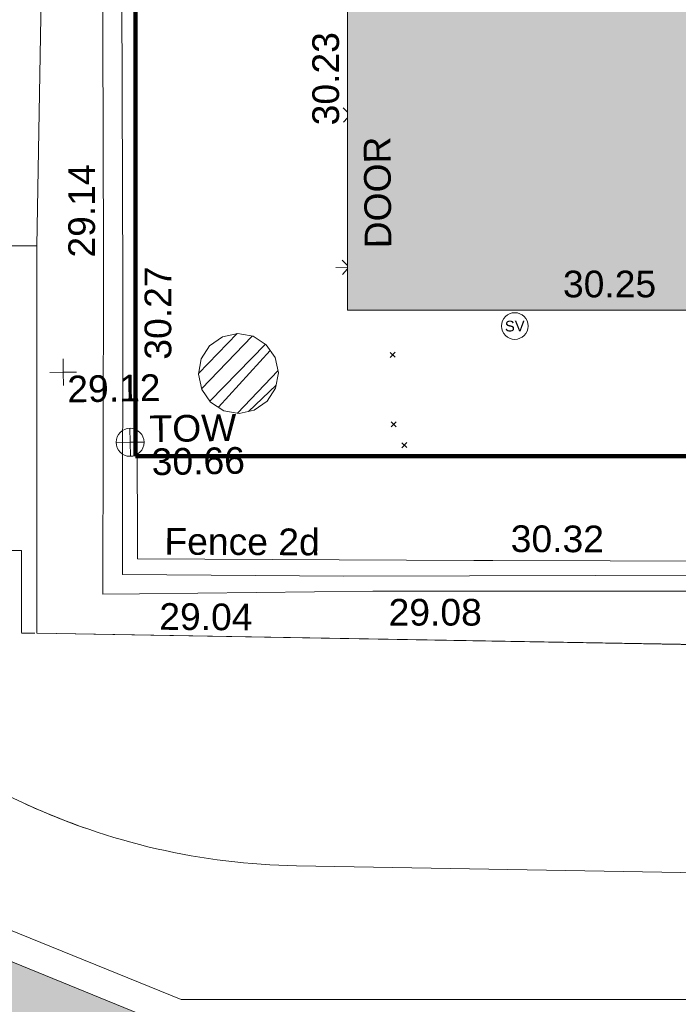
# Model space of a CAD drawing. Header units: millimetres. Extents: x -287732 to 520720, y -103372 to 287754.
# Tile 250 of 256: x 56640 to 65903, y 36697 to 50540. Entities that reach past the tile are written whole.
import ezdxf

# ---------------------------------------------------------------- set-up
doc = ezdxf.new("R2010")
doc.units = ezdxf.units.MM
doc.linetypes.add('IMPORT-HIDDEN2 _3_', pattern=[4762.5, 3175, -1587.5])
doc.linetypes.add('IMPORT-UG_ELEC_STREET LIGHTING_QLB2 _2_', pattern=[2700, 1500, -300.0000000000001, 0, -250, 150, -300.0000000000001, 0, -200])
for name, color, linetype, lineweight, true_color in [('00_TOPO_LEVEL_FLOOR', 7, 'Continuous', 9, 0x666666), ('00_TOPO_SERV_STOP_VALVE', 7, 'Continuous', 9, 0x666666), ('00_TOPO_TOP_OF_WALL', 7, 'Continuous', 9, 0x666666), ('00_UAV_BUILDING_OUTLINE', 5, 'Continuous', 9, 0x0000ff), ('00_UAV_FENCE_2D', 7, 'Continuous', 9, 0x264c2f), ('00_UAV_INT_DOOR', 7, 'Continuous', 9, 0x7f4f3f), ('00_UAV_LEVEL_SPOT', 7, 'Continuous', 9, 0x666666), ('00_UAV_TOP_OF_WALL', 7, 'Continuous', 9, 0x666666), ('00_UAV_WALL', 7, 'Continuous', 9, 0x7c00a5), ('12333-PUM-2D-U-0001-C01 - Rev2_REVIT IMPORT_dwg', 7, 'Continuous', 9, 0x767676), ('A_RHA_Line', 7, 'Continuous', 9, 0x00a600), ('PUM-CHAMBER EXTENTS', 6, 'IMPORT-HIDDEN2 _3_', 9, 0xff00ff)]:
    doc.layers.add(name, color=color, linetype=linetype, lineweight=lineweight, true_color=true_color)
for name, color, linetype, lineweight in [('A_RHA_Detail', 7, 'Continuous', 9), ('A_RHA_Floor', 7, 'Continuous', 9), ('GEN-TEXT', 7, 'Continuous', 9)]:
    doc.layers.add(name, color=color, linetype=linetype, lineweight=lineweight)
doc.styles.add('Swis721 Lt BT', font='swissl.ttf', dxfattribs={"height": 399.9999999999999})
doc.styles.add('Swis721 Lt BT_2', font='swissl.ttf', dxfattribs={"height": 375})

# ---------------------------------------------------------------- blocks, each defined once
blk = doc.blocks.new('12333-PUM-2D-U-0001-C01 - Rev2_REVIT IMPORT_dwg_MSL_Sluice_Valve_SYM-2077246-Site Location Plan Proposed')
at = {"layer": '00_TOPO_SERV_STOP_VALVE', "color": 254, "true_color": 0xcccccc}
blk.add_circle((0, 0), 500.0000000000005, dxfattribs=at)
at = {"layer": '00_TOPO_SERV_STOP_VALVE', "insert": (0, 198.9876086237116), "char_height": 399.9999999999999, "width": 785.1100955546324, "attachment_point": 2, "line_spacing_factor": 1.005061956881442, "style": 'Swis721 Lt BT'}
blk.add_mtext('SV', dxfattribs=at)
blk = doc.blocks.new('12333-PUM-2D-U-0001-C01 - Rev2_REVIT IMPORT_dwg_TOW-2077249-Site Location Plan Proposed')
at = {"layer": '00_TOPO_TOP_OF_WALL', "color": 254, "true_color": 0xcccccc, "flags": 128}
for points in [[(0, 525.0554400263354), (0, 0), (-525.0554401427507, 0)], [(525.0554401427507, 0), (0, 0), (0, -525.0554400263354)]]:
    blk.add_lwpolyline(points, dxfattribs=at)
at = {"layer": '00_TOPO_TOP_OF_WALL', "color": 254, "true_color": 0xcccccc}
blk.add_circle((0, 0), 525.0554401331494, dxfattribs=at)
blk = doc.blocks.new('12333-PUM-2D-U-0001-C01 - Rev2_REVIT IMPORT_dwg_MSL_FLlvl_SYM-V170-Site Location Plan Proposed')
at = {"layer": '00_TOPO_LEVEL_FLOOR', "color": 254, "true_color": 0xcccccc}
blk.add_line((-5.009963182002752, 8.662937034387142e-12), (-38.92611017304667, 8.662937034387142e-12), dxfattribs=at)
blk = doc.blocks.new('12333-PUM-2D-U-0001-C01 - Rev2_REVIT IMPORT_dwg_MSL_Node_Linework-V190-Site Location Plan Proposed')
at = {"layer": '00_UAV_INT_DOOR', "color": 9, "true_color": 0xd4c4bf}
for p, q in [((-208.6201455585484, 208.62014555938), (-530.3860888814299, 530.3860888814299)), ((-215.8506737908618, -215.8506737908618), (-530.3860888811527, -530.3860888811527))]:
    blk.add_line(p, q, dxfattribs=at)
blk = doc.blocks.new('12333-PUM-2D-U-0001-C01 - Rev2_REVIT IMPORT_dwg_MSL_Node_Linework-V191-Site Location Plan Proposed')
at = {"layer": '00_UAV_INT_DOOR', "color": 9, "true_color": 0xd4c4bf}
for p, q in [((-128.0773453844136, 128.0773453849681), (-530.3860888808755, 530.3860888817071)), ((-132.5163551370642, -132.5163551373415), (-530.3860888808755, -530.3860888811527))]:
    blk.add_line(p, q, dxfattribs=at)
blk = doc.blocks.new('12333-PUM-2D-U-0001-C01 - Rev2_REVIT IMPORT_dwg_UAV-2077255-Site Location Plan Proposed')
at = {"layer": '00_UAV_LEVEL_SPOT', "color": 254, "true_color": 0xcccccc, "flags": 128}
for points in [[(500.0000000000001, 0), (0, 0), (0, 500.0000000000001)], [(0, -500.0000000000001), (0, 0), (-500.0000000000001, 0)]]:
    blk.add_lwpolyline(points, dxfattribs=at)
blk = doc.blocks.new('12333-PUM-2D-U-0001-C01 - Rev2_REVIT IMPORT_dwg_MGS62954_T2_Galway_ITM_3d_Rev1-2077680-Site Location Plan Proposed')
at = {"layer": '00_UAV_FENCE_2D', "color": 254, "true_color": 0xcccccc, "flags": 128}
blk.add_lwpolyline([(533990964.1186976, 725596634.5562297), (533987912.7885001, 725596664.6665002), (533983992.7885001, 725596759.6665001), (533978558.7885, 725596850.6665001), (533974087.7885002, 725596902.6665001), (533969196.7885, 725596983.6665001), (533963895.7885001, 725597063.6665001), (533960784.0595002, 725597139.8885002), (533960859.0595002, 725601247.8885001), (533960914.0595002, 725605285.8885002), (533960967.7425002, 725607837.8120002), (533961063.7425001, 725613958.8120003), (533961090.6646549, 725616194.2439687)], dxfattribs=at)
at = {"layer": '00_UAV_WALL', "color": 254, "true_color": 0xcccccc, "flags": 128}
for points in [[(533979768.7885001, 725596601.6665001), (533976012.6309975, 725596642.7138414), (533974003.7885002, 725596664.6665002), (533971014.287743, 725596725.5752472), (533969193.7885, 725596762.6665001), (533966015.4047054, 725596816.581451), (533964300.7885002, 725596845.6665001), (533961016.0061924, 725596867.9222397), (533960499.0436472, 725596871.4248718), (533960590.133504, 725601352.1082282), (533960596.1900002, 725601650.0255003), (533960664.1329563, 725606346.3936038)], [(533961150.0219418, 725606653.3536563), (533961114.1900003, 725604898.0255003), (533961061.6929858, 725601654.8766059), (533961051.1900001, 725601006.0255003), (533960995.7885, 725597359.6665001)], [(533960995.7885, 725597359.6665001), (533965727.7885001, 725597253.6665001), (533965994.5250276, 725597248.1456981), (533970945.7885001, 725597145.6665002), (533970993.454304, 725597145.124227), (533975993.13077, 725597088.2450863), (533976219.7885001, 725597085.6665), (533980702.7885002, 725597012.6665), (533980992.3402065, 725597008.2738069), (533984657.7885001, 725596952.6665001), (533985991.5877492, 725596930.5031239), (533988328.7885, 725596891.6665001), (533990971.8125255, 725596855.3944412)]]:
    blk.add_lwpolyline(points, dxfattribs=at)
for name, p, xscale, yscale, zscale in [('12333-PUM-2D-U-0001-C01 - Rev2_REVIT IMPORT_dwg_MSL_Node_Linework-V190-Site Location Plan Proposed', (533964100.3925, 725603546.352), 0.19, 0.19, 0.19), ('12333-PUM-2D-U-0001-C01 - Rev2_REVIT IMPORT_dwg_MSL_Node_Linework-V191-Site Location Plan Proposed', (533964048.3925, 725601407.3519999), 0.19, 0.19, 0.19), ('12333-PUM-2D-U-0001-C01 - Rev2_REVIT IMPORT_dwg_MSL_FLlvl_SYM-V170-Site Location Plan Proposed', (533964048.3925, 725601407.3519999), 4.94, 4.94, 4.94), ('12333-PUM-2D-U-0001-C01 - Rev2_REVIT IMPORT_dwg_MSL_Sluice_Valve_SYM-2077246-Site Location Plan Proposed', (533966360.0595001, 725600538.8885001), 0.375, 0.375, 0.375), ('12333-PUM-2D-U-0001-C01 - Rev2_REVIT IMPORT_dwg_UAV-2077255-Site Location Plan Proposed', (533960000.0000001, 725600000.0000001), 0.375, 0.375, 0.375), ('12333-PUM-2D-U-0001-C01 - Rev2_REVIT IMPORT_dwg_TOW-2077249-Site Location Plan Proposed', (533960921.7885, 725598998.6665), 0.375, 0.375, 0.375)]:
    blk.add_blockref(name, p, dxfattribs=dict(xscale=xscale, yscale=yscale, zscale=zscale))
at = {"layer": '00_UAV_BUILDING_OUTLINE', "color": 251, "true_color": 0x666666, "char_height": 375, "width": 1495.902363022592, "attachment_point": 1, "line_spacing_factor": 1.005061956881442, "style": 'Swis721 Lt BT_2'}
for s, insert, rotation in [('30.23', (533963562.4439778, 725603409.3311279), 89.02410561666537), ('30.25', (533967050.779722, 725601304.8619534), 359.02410562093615)]:
    blk.add_mtext(s, dxfattribs=dict(at, insert=insert, rotation=rotation))
at = {"layer": '00_UAV_FENCE_2D', "color": 251, "true_color": 0x666666, "insert": (533961384.4804949, 725597786.3552529), "char_height": 375, "width": 2545.408465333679, "attachment_point": 1, "rotation": 358.73210124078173, "line_spacing_factor": 1.005061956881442, "style": 'Swis721 Lt BT_2'}
blk.add_mtext('Fence 2d', dxfattribs=at)
at = {"layer": '00_UAV_INT_DOOR', "color": 251, "true_color": 0x666666, "insert": (533964269.8007865, 725601665.5640663), "char_height": 375, "width": 1790.333939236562, "attachment_point": 1, "rotation": 89.60736029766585, "line_spacing_factor": 1.005061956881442, "style": 'Swis721 Lt BT_2'}
blk.add_mtext('DOOR', dxfattribs=at)
at = {"layer": '00_UAV_LEVEL_SPOT', "insert": (533960051.8765643, 725599949.1441547), "char_height": 375, "width": 1495.902363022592, "attachment_point": 1, "line_spacing_factor": 1.005061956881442, "style": 'Swis721 Lt BT_2'}
blk.add_mtext('29.12', dxfattribs=at)
at = {"layer": '00_UAV_TOP_OF_WALL', "char_height": 375, "attachment_point": 1, "line_spacing_factor": 1.005061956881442, "style": 'Swis721 Lt BT_2'}
for s, insert, width in [('TOW', (533961198.0038244, 725599369.5764141), 1343.937678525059), ('30.66', (533961220.4657317, 725598905.7284914), 1495.902363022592)]:
    blk.add_mtext(s, dxfattribs=dict(at, insert=insert, width=width))
at = {"layer": '00_UAV_WALL', "color": 251, "true_color": 0x666666, "char_height": 375, "width": 1495.902363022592, "attachment_point": 1, "line_spacing_factor": 1.005061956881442, "style": 'Swis721 Lt BT_2'}
for s, insert, rotation in [('29.14', (533960099.0222912, 725601610.104626), 89.07101114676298), ('30.27', (533961146.8637957, 725600156.1402735), 89.09260659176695), ('30.32', (533966254.7193581, 725597738.0959759), 358.81428501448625), ('29.04', (533961294.4206509, 725596731.2149336), 358.57832261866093), ('29.08', (533964518.6099231, 725596733.0612991), 359.0281844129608)]:
    blk.add_mtext(s, dxfattribs=dict(at, insert=insert, rotation=rotation))
blk = doc.blocks.new('12333-PUM-2D-U-0001-C01 - Rev2_REVIT IMPORT_dwg-1620468-Site Location Plan Proposed')
at = {"layer": 'PUM-CHAMBER EXTENTS', "true_color": 0xffaaff}
h = blk.add_hatch(dxfattribs=at)
h.set_pattern_fill('FP_3', color=211, style=0, pattern_type=2)
h.set_pattern_definition([(45, (-533641079.65, -725615854.3560001), (-265.1650429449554, 265.1650429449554), []), (45, (-533640902.873, -725615854.3560001), (-265.1650429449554, 265.1650429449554), [])])
h.paths.add_polyline_path([(321381.8501528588, -16477.10212133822), (321597.0123599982, -16434.30369731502), (321779.4180716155, -16312.42409744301), (321901.2976714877, -16130.01838582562), (321944.0960955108, -15914.85617868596), (321901.2976714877, -15699.6939715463), (321779.4180716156, -15517.28825992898), (321597.0123599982, -15395.4086600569), (321381.8501528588, -15352.6102360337), (321166.6879457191, -15395.40866005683), (320982.7295378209, -15519.61203413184), (320862.4026342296, -15699.6939715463), (320819.6042102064, -15914.85617868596), (320862.4026342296, -16130.01838582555), (320984.2822341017, -16312.42409744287), (321166.6879457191, -16434.30369731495), (321327.9370823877, -16466.37814480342)])
at = {"layer": 'GEN-TEXT', "color": 253, "true_color": 0xaaaaaa}
for p, q in [((323519.9948138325, -15725.71151773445), (323590.7054919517, -15655.00083961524)), ((323590.7054919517, -15725.71151773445), (323519.9948138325, -15655.00083961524)), ((323516.9948138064, -16703.71151773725), (323587.7054919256, -16633.00083961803)), ((323587.7054919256, -16703.71151773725), (323516.9948138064, -16633.00083961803)), ((323660.9948137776, -16998.71151777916), (323731.7054918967, -16928.00083965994)), ((323731.7054918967, -16998.71151777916), (323660.9948137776, -16928.00083965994))]:
    blk.add_line(p, q, dxfattribs=at)
at = {"layer": 'PUM-CHAMBER EXTENTS', "color": 211, "linetype": 'Continuous', "true_color": 0xffaaff, "flags": 128}
blk.add_lwpolyline([(321944.0960955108, -15914.85617868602), (321901.2976714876, -15699.69397154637), (321779.4180716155, -15517.28825992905), (321597.0123599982, -15395.408660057), (321435.7632233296, -15363.33421256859), (321381.8501528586, -15352.6102360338), (321166.6879457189, -15395.408660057), (320984.2822341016, -15517.28825992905), (320862.4026342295, -15699.69397154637), (320819.6042102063, -15914.85617868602), (320862.4026342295, -16130.01838582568), (320984.2822341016, -16312.424097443), (321166.6879457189, -16434.30369731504), (321327.9370823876, -16466.37814480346), (321381.8501528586, -16477.10212133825), (321597.0123599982, -16434.30369731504), (321779.4180716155, -16312.424097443), (321901.2976714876, -16130.01838582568)], close=True, dxfattribs=at)
blk.add_blockref('12333-PUM-2D-U-0001-C01 - Rev2_REVIT IMPORT_dwg_MGS62954_T2_Galway_ITM_3d_Rev1-2077680-Site Location Plan Proposed', (-533641079.6498471, -725615854.3561786))

msp = doc.modelspace()

# ---------------------------------------------------------------- hatches: boundary and pattern name
at = {"layer": 'A_RHA_Detail', "true_color": 0xc0c0c0}
h = msp.add_hatch(color=9, dxfattribs=at)
h.paths.add_polyline_path([(-80880.60083809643, -68502.79057078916), (-80400.865924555, -68483.41509113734), (-80400.865924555, -62984.64684185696), (-24474.85765177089, -63009.32043784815), (-24456.14471271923, -50840.30023858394), (-36622.55041039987, -50831.65104353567), (-36622.55041039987, -44228.57792613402), (-50959.0526582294, -44218.38599194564), (-50959.0526582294, -42573.78171514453), (-54563.9325804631, -42571.21897729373), (-54565.69773352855, -45054.17447474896), (-92408.82109321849, -45027.27149621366), (-92411.78875845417, -49201.74309222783), (-100061.9988811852, -49201.74309222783), (-100052.2214449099, -64852.82557838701), (-86120.90825229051, -64852.82557838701), (-86092.1662649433, -62957.90041523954), (-84861.10047608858, -62957.90041523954), (-84854.79052929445, -68240.109737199), (-80870.60226892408, -68240.10973722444)])
h.paths.add_polyline_path([(-137238.9269902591, -68461.9384092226), (-132719.7426408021, -68433.0633692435), (-132847.0731201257, -62850.04282283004), (-130454.6837966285, -62916.63108078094), (-130498.2830220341, -61355.85393642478), (-117581.136331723, -61423.42893438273), (-117492.3908565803, -49183.91309190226), (-125136.5200282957, -49178.47881952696), (-125133.572703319, -45032.61887136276), (-163007.1824077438, -45005.6942194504), (-163007.1824076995, -44090.2963411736), (-163123.8521269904, -44090.21339942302), (-163122.6389897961, -42383.75184302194), (-166563.8543419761, -42383.75184298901), (-166565.034908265, -44044.39824208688), (-193158.4656786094, -44025.49275805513), (-193195.152889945, -62863.65652504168), (-137269.7106414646, -62916.63108078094), (-137254.3708868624, -65679.90523788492)])
h.paths.add_polyline_path([(120310.9497607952, -32334.28230164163), (120312.4652266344, -31610.73011961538), (133451.2244789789, -31638.24899384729), (133469.2230092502, -19717.98315780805), (121295.7536929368, -19692.48606430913), (121319.8434528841, -8190.941560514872), (112277.0825930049, -8172.001674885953), (112263.1770823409, -14811.1234547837), (78285.85310969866, -14739.95861438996), (78292.82277619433, -8167.077575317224), (75241.99098605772, -8160.673431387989), (69355.76844233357, -8152.931592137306), (69353.6659720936, -9156.74635762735), (68372.60878945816, -9154.691552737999), (68372.60878945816, -13705.52853215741), (69333.7233474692, -13707.54156770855), (69325.07112547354, -16249.53369228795), (66623.4489111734, -16249.53369228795), (66619.79243935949, -17995.29925530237), (65989.07757494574, -17995.2992552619), (65985.44262772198, -19730.78799483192), (57152.23993377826, -19712.28702421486), (57127.42535098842, -31559.89463417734), (70277.87165424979, -31587.43801817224), (70277.87165431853, -32271.7414715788), (78263.96947909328, -32285.12944888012), (78266.62661740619, -31019.79372153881), (112335.8856506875, -31091.15111860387), (112335.8856506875, -32317.57330553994), (119781.4233959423, -32333.17321913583)])
h.paths.add_polyline_path([(7503.717409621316, -1791.439263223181), (15482.43097392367, -674.0213231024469), (15484.0826588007, 148.1327206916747), (56188.28042539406, 205.5276654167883), (56155.84326007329, 14338.3166313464), (18016.62665935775, 14236.48149539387), (17967.9025208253, 34313.18372071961), (21727.10644863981, 34324.0692624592), (21708.90974962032, 40608.10218321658), (18009.66447159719, 40608.10218321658), (17995.54603706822, 45483.75063442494), (9770.084204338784, 45420.6329473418), (3966.213879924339, 45446.76585222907), (3984.771235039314, 14176.56786832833), (1023.062455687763, 14176.56786837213), (-276.5134647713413, 14190.52623461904), (-231.6790044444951, 5968.135265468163), (-226.4491536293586, 193.7444677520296), (553.0869992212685, 183.4716499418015), (7477.609307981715, 143.2867586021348), (7488.638446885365, -674.0213231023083)])
h.paths.add_polyline_path([(77755.59663317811, 53.47451145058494), (77729.51881611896, 1699.844979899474), (94464.47132486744, 1659.976083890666), (94606.37913471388, 17991.390236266), (88810.4190114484, 18015.03260816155), (88799.89418497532, 14436.74271609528), (69413.88950349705, 14457.8773889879), (69377.35724448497, 99.62816357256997), (75241.99098605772, 67.32134432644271)])
h.paths.add_polyline_path([(61252.12079701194, 46453.95617366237), (105774.7348988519, 46472.68783506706), (105768.2642198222, 61852.61234306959), (92285.13876309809, 61852.61234306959), (92308.59670399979, 65784.30757140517), (96107.4668000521, 65767.60445243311), (96059.68081117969, 75209.20847378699), (101084.8427276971, 75071.88872764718), (104988.0046543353, 74765.36560406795), (108403.6894220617, 74363.8408943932), (112009.2703903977, 73787.25420861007), (115645.3524815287, 73049.69667206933), (116890.8108051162, 72761.69136252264), (120208.9929833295, 71893.18353872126), (120865.241739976, 71703.68484519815), (124135.6329506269, 70669.67317906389), (127435.6253142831, 69480.50055823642), (127820.4368670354, 69394.93141813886), (128274.3081769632, 69331.69585753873), (128731.8791144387, 69306.66104516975), (129189.9401488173, 69320.00258290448), (129645.2782985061, 69371.62688826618), (130094.6997111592, 69461.17185603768), (130535.0520071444, 69588.00939074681), (130963.246434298, 69751.24981927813), (131376.2795165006, 69949.74812590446), (131771.2541232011, 70182.11198903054), (132162.5575600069, 70460.5404660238), (132496.0921583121, 70741.69081113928), (132820.871367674, 71064.98072578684), (133117.4593294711, 71414.31364272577), (133383.77568926, 71787.23923950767), (133616.5473239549, 72178.5372844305), (133817.1647262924, 72590.54524898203), (133982.6025969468, 73017.89547513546), (134111.7005086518, 73457.59040801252), (134203.5529320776, 73906.54590458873), (134257.5155883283, 74361.61286216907), (134272.5462649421, 74819.5993153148), (134250.5259875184, 75277.29281745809), (134189.6227572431, 75731.48297747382), (134090.9274700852, 76178.98397757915), (133955.1324028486, 76616.65691993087), (133783.1900598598, 77041.43184345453), (133576.3064937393, 77450.32925647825), (133335.932843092, 77840.48103920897), (133063.7551572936, 78209.15055532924), (132761.6825665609, 78553.75185442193), (132431.8338935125, 78871.8678050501), (132076.5227905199, 79161.26705197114), (131698.2415080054, 79419.91966861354), (131299.6434187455, 79646.01139197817), (131093.5942456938, 79746.34209763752), (132146.0467355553, 83110.22226145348), (122787.7632953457, 86282.54285518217), (121604.3555412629, 82800.3591886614), (117095.9864227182, 83870.84033785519), (116841.9598400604, 83526.35449572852), (116120.5435466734, 91221.93611972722), (110237.7341284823, 91274.27491021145), (110194.3680786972, 90435.39030214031), (104988.0046543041, 90486.49901390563), (104973.2761846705, 94309.82427956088), (103746.1314668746, 94309.8242795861), (103839.9937121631, 122852.1474271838), (96365.09202306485, 122931.9599470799), (96350.3400238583, 123952.4168585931), (104555.5505249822, 123902.1925226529), (104607.3234458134, 120248.5396156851), (125502.5015002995, 120134.1933400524), (125662.0200253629, 137657.3796882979), (114479.5865733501, 137699.2256881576), (114382.306264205, 129149.9458158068), (104644.159003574, 129187.9975073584), (104577.9931702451, 126217.3903144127), (101184.4926406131, 126159.1566967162), (101264.6166812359, 135959.2655565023), (89967.23178808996, 135988.8856164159), (89927.63362986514, 125823.6463181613), (93630.53562302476, 125840.7948842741), (93580.65688892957, 122931.9599470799), (88697.38835376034, 122904.7310126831), (88679.3898954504, 95739.09143775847), (86378.25848996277, 95739.09143775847), (86378.18187189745, 96178.1008337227), (83279.50743284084, 96200.92083327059), (83273.62493422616, 95735.74732133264), (70169.67509619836, 95733.22421950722), (70166.26842742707, 96272.07409347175), (66674.99731294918, 96257.14073655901), (66654.74538556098, 95755.71092136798), (65784.77231079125, 95755.71092136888), (65887.65094984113, 117470.630565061), (53473.3427162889, 117487.9046429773), (53434.44066309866, 98570.46349063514), (40649.41626916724, 98570.46349063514), (40610.16711559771, 94406.01479078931), (38853.82372868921, 94410.36303440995), (38848.65589191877, 89463.65332729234), (40612.46601912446, 89518.45976927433), (40665.38257362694, 86257.73741128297), (38372.19584460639, 86305.72309285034), (38369.79374539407, 76901.0507917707), (50937.9512507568, 76944.40198294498), (50922.88567286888, 74598.78180889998), (56484.9061132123, 74588.85093771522), (56484.9061132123, 75194.85181995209), (92465.4037153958, 75233.0258166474), (92645.92783662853, 71766.64845094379), (89810.55521366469, 69362.83965827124), (85313.16173974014, 69360.94750420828), (85313.16173974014, 66907.4050808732), (75210.14498263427, 66903.15451589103), (75210.14498263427, 63815.70944550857), (70819.40014309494, 63815.70999200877), (70819.21601505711, 64253.35708059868), (69456.83415683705, 64253.35708059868), (69455.7195737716, 66901.99623166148), (61303.32856759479, 66898.5668068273), (61304.56054988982, 63970.32021231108), (70500.41048208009, 63970.32021219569), (70500.4088543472, 61852.59006207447), (61245.6438848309, 61848.69637488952), (61252.03558504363, 46656.49344428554)])
h.paths.add_polyline_path([(-17153.16561239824, 48569.32684293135), (-17153.16561224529, 60770.38083685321), (-29362.88357759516, 60774.70428694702), (-29362.88357759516, 67399.20394580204), (-43507.24466814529, 67405.01911303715), (-43488.5313307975, 69093.07334175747), (-45766.41866231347, 69109.32868388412), (-45794.3462003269, 67405.01911303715), (-47272.11273194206, 67404.2124544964), (-47272.44887633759, 66454.91798908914), (-86004.56386332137, 66468.63299519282), (-86006.66970787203, 60521.58362721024), (-92662.87722510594, 60521.58362721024), (-92665.2138765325, 50184.35611932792), (-79752.0168396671, 50179.78309939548), (-79752.016597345, 48591.4932381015), (-17157.7163123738, 48569.32845417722)])
h.paths.add_polyline_path([(-201056.4185878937, 48628.75479108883), (-138377.9751621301, 48634.64535779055), (-138377.9751621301, 50133.28201003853), (-125467.710581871, 50134.49626164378), (-125468.6909603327, 60566.1903686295), (-132186.8595614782, 60565.86652591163), (-132187.4203588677, 66533.0197876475), (-170643.3098734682, 66805.61809689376), (-170643.3098732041, 67738.78475848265), (-200340.0100486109, 67488.93693764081), (-200348.7171487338, 60827.78025104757), (-201057.5650552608, 60827.71357558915), (-201056.6510294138, 51102.04313372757)])
h.paths.add_polyline_path([(-240051.5126725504, 54769.19491160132), (-239444.490259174, 54811.10754483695), (-239186.5396223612, 54841.92927608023), (-238764.8191577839, 54940.98166103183), (-238382.4735933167, 55122.46891388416), (-237990.3402229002, 55354.87497234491), (-237269.2031023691, 55936.21515020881), (-237032.4836384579, 56225.56611516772), (-236793.0039602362, 56569.31473944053), (-236554.5880578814, 57004.26389721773), (-236432.7219585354, 57267.46508908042), (-236300.081527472, 57753.26238983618), (-236250.7285154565, 58017.17885684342), (-236235.6490609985, 58516.21786804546), (-236233.2538429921, 58987.85640053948), (-236213.7029795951, 59823.48083769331), (-236363.8287855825, 59820.86038205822), (-236634.0279869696, 60698.06075827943), (-236391.9547756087, 61432.19726339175), (-236225.4740089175, 61435.10319600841), (-236201.6036569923, 62637.68779596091), (-232563.5271750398, 62639.28734435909), (-232563.5271750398, 63049.03842404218), (-232732.1945866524, 63049.15302218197), (-232860.1521277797, 63457.95890274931), (-232731.606808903, 63914.24862697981), (-232560.8209656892, 63914.24862697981), (-232515.1276847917, 70598.00033009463), (-240628.6947849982, 70598.85496273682), (-240629.7923196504, 72350.98321577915), (-246412.6011212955, 72347.36085933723), (-246412.6011212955, 70616.45923936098), (-254449.5805725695, 70618.60952619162), (-254454.637144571, 70754.06491720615), (-254469.7140363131, 73191.66276250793), (-263883.2532625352, 73267.83063688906), (-263902.4181505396, 68260.74348553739), (-263714.8217520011, 68259.82096572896), (-263552.9672900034, 67819.65434396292), (-263719.0883117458, 67392.2068408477), (-263913.6298699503, 67392.20684284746), (-263956.7001913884, 58633.76423459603), (-260181.1963171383, 58611.22607638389), (-260192.3146983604, 56354.25111579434), (-257184.684388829, 56339.46086021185), (-257213.4419957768, 57092.93866021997), (-257338.5163846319, 57093.27331223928), (-257471.0109294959, 57531.74572308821), (-257338.5163845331, 58062.22513696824), (-257203.4956297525, 58064.06881289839), (-257173.5751889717, 58598.54056692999), (-256478.2273617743, 58575.27357994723), (-256478.2273617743, 58788.51859473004), (-256013.0091299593, 58911.92701534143), (-255397.0786664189, 58780.99767617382), (-255397.0786664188, 58595.982422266), (-243809.885361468, 58585.92793201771), (-243805.3570672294, 58352.04527760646), (-243740.939469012, 57884.52572680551), (-243619.0830608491, 57421.84877545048), (-243424.3877545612, 56943.65915412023), (-243247.1437899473, 56608.24157713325), (-243003.0710579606, 56249.99021479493), (-242732.2093200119, 55932.75703082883), (-242371.7230178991, 55603.12658811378), (-242141.255125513, 55424.88676767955), (-241804.9643037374, 55216.88439822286), (-241529.4640827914, 55077.02869055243), (-241100.6275144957, 54917.18295003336), (-240836.2134980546, 54840.82833176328), (-240453.4486195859, 54788.60784130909), (-240218.9578693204, 54777.28227442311)])
h.paths.add_polyline_path([(40276.69022552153, 59895.36417752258), (40328.62676029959, 69196.9439153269), (36588.99968785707, 69217.8245910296), (36619.46637569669, 74674.25962428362), (32264.36460078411, 74687.02318924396), (32233.48293867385, 69156.26826306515), (11916.69390495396, 69269.70959686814), (11966.66200111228, 78218.75165974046), (29087.509017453, 78123.15526808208), (29143.44567205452, 88141.1370047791), (15719.348796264, 88216.09212953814), (15732.60379610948, 90589.9978889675), (4594.294101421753, 90652.19003489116), (4525.129359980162, 78265.12250449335), (10096.76365553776, 78234.01258731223), (10077.43887221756, 74773.03821910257), (4547.641142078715, 74803.91453678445), (4465.579974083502, 60107.1600234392), (19125.89094760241, 60025.30234268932), (19139.86249374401, 62527.53804644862), (31738.59196305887, 62457.19146404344), (31724.55430858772, 59943.11609815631), (38369.79364225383, 59906.01157293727)])
h.paths.add_polyline_path([(-246083.0241259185, 72334.29150213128), (-246083.0594797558, 72334.30275087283), (-246208.2905500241, 72334.29150213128)])
h.paths.add_polyline_path([(-114575.3004830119, 112178.0758695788), (-114575.3246435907, 112178.0758695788), (-114707.2752166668, 115801.5811617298)])
h.paths.add_polyline_path([(-154699.9178765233, 101760.4080976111), (-114382.050333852, 101776.0542914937), (-114382.050333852, 106926.9360164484), (-113755.641395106, 106927.1792101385), (-113757.5507412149, 111847.2721531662), (-114431.6837526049, 111847.2721531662), (-114431.8097758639, 112178.0758695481), (-114575.3004830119, 112178.0758695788), (-114578.9984943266, 121707.2390833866), (-123056.9849702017, 121707.2390833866), (-123068.8201032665, 156452.7036899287), (-119381.2340625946, 156454.1348067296), (-119381.2340625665, 160165.8597952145), (-115501.031452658, 160167.3662801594), (-115503.3750945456, 166206.5793118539), (-132411.7987151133, 166599.6604729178), (-132411.8243278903, 166665.6603411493), (-135275.0124468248, 166664.5490317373), (-135275.0124468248, 166628.1883101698), (-135911.3205076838, 166628.1944502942), (-135911.3479256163, 166352.1604668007), (-152521.1633846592, 166345.7146753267), (-152518.3680955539, 159142.6836790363), (-150699.3133726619, 159117.9265656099), (-150758.5477087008, 122560.691203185), (-151059.2005266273, 122560.691203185), (-151061.0981347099, 121302.4374932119), (-154138.3148337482, 121372.6012653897), (-154138.3148337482, 121865.1834517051), (-154704.3888425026, 121867.2611370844), (-154688.5451973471, 119352.3937021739), (-154745.5933227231, 119352.3715636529), (-154745.5763474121, 118722.1532660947), (-160794.1544526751, 118748.7442832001), (-160794.1544526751, 119410.5425977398), (-163852.1622693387, 119422.408321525), (-163855.0715294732, 118762.2003111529), (-167568.6765459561, 118778.5256058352), (-166634.6619849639, 124395.1277019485), (-166930.050559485, 124500.0918161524), (-167568.6765459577, 124707.6250903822), (-168028.2173235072, 124841.3808647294), (-168630.5006276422, 124991.3056740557), (-169238.2056069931, 125117.4693074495), (-169850.3952285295, 125219.6772876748), (-170466.1255403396, 125297.7720169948), (-171089.11025998, 125351.8553033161), (-171704.4065937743, 125381.1774255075), (-172325.0479971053, 125386.3595015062), (-172782.2248668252, 125374.5832362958), (-173401.7764235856, 125337.4554476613), (-174109.844898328, 125263.4341236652), (-174634.1213722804, 125190.4100126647), (-175245.0145766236, 125080.719099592), (-176047.1958093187, 124895.7675260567), (-176665.4852587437, 124724.7228134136), (-177045.3001228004, 124609.1129151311), (-177631.5127792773, 124405.2077276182), (-176665.4852586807, 118818.5158794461), (-177558.9402083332, 118822.4435768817), (-177662.2853368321, 125263.4341236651), (-176365.3912351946, 126542.9270807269), (-159462.2970490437, 126319.910391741), (-157057.7396790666, 128609.0850976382), (-157060.6673204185, 136153.1661957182), (-158638.8016610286, 137740.2441626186), (-159352.3735831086, 137740.2441626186), (-161634.4140634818, 140201.1078539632), (-168727.9404945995, 140256.8191146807), (-171035.0401161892, 137942.8847305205), (-174184.1459014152, 137942.8847305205), (-176460.1167434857, 140292.2858551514), (-177341.6856934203, 140292.2858551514), (-177341.7113613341, 140358.4281613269), (-183428.5803825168, 140356.0660244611), (-185921.6385985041, 137917.4639994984), (-185921.6385985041, 131757.3091155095), (-186906.8767412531, 131756.9267733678), (-187725.3914540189, 130809.9989183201), (-187724.058890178, 127376.1828148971), (-186481.0281350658, 126304.5577463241), (-186479.4846754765, 122327.2959175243), (-185176.2828158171, 121059.4673825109), (-180304.1129154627, 121059.4673824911), (-180304.1136492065, 118802.0484409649), (-193555.3706955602, 118802.0484409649), (-193555.368699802, 133117.8341649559), (-192593.6442938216, 133118.2073819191), (-192593.6442938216, 134200.8158367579), (-192224.6284783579, 134200.9592041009), (-192225.5653014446, 136615.0101267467), (-192595.0012460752, 136615.0101267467), (-192595.4357332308, 137734.4745165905), (-193589.2709668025, 137734.4746851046), (-193589.2685988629, 147474.570583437), (-193163.2062206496, 147492.8644732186), (-192765.7252967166, 147531.087133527), (-192359.9383250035, 147589.5931622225), (-192199.8207947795, 147616.5827294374), (-191882.7548926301, 147682.9245600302), (-191568.5380070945, 147761.6632019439), (-191257.654638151, 147852.677242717), (-190828.6072909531, 148002.2045655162), (-190647.7999969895, 148070.9514233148), (-190349.7690789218, 148197.8750094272), (-190056.9509284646, 148336.4013817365), (-189769.797051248, 148486.3169427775), (-189405.3590254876, 148698.0567944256), (-189132.906026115, 148873.2749095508), (-188867.542109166, 149059.0543929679), (-188609.6764469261, 149255.1087866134), (-188354.9814055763, 149465.3525772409), (-188079.6339208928, 149713.879248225), (-187884.9836199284, 149901.8220103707), (-187545.928247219, 150265.8040604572), (-187446.29984479, 150378.3960832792), (-187241.3270201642, 150629.2310214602), (-187046.3599558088, 150887.9197697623), (-186861.6992771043, 151154.0634500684), (-186546.1373636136, 151669.829875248), (-186524.4196769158, 151707.0632450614), (-163675.2898318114, 151669.829875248), (-163687.5843045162, 148134.07679455), (-157303.6541541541, 148136.492106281), (-157303.6541541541, 155759.91501608), (-157557.4317586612, 155765.0384228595), (-157555.9168973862, 166678.0466575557), (-187009.2021991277, 166699.7464767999), (-187013.0952111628, 162054.4009359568), (-188707.17754695, 162044.5925187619), (-188705.9961892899, 155021.5333641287), (-188737.9999316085, 154650.5326604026), (-188799.0133969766, 154283.1866125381), (-188857.2045401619, 154035.4341107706), (-188966.1106131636, 153679.3368924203), (-189102.6200311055, 153332.8820747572), (-189265.8911675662, 152998.2056672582), (-189454.9174011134, 152677.371060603), (-189645.2484685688, 152421.3220123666), (-189916.9563410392, 152104.2450531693), (-190212.7041973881, 151809.4634871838), (-190530.6686598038, 151538.7947471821), (-190868.8893671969, 151293.9075915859), (-191225.281078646, 151076.3118324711), (-191597.6465194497, 150887.3490191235), (-192092.8415776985, 150682.5621956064), (-192519.2468154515, 150561.8451365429), (-192903.8930791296, 150482.240889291), (-193187.215491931, 150440.8868273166), (-193594.1866364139, 150407.1257787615), (-193594.5952989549, 151459.9895227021), (-205369.2399268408, 151455.4201247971), (-205354.4523517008, 113350.0822379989), (-207187.1580384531, 113349.3710182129), (-207184.3024929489, 105991.0636522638), (-205312.8748221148, 105991.1901500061), (-205311.2362476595, 101769.6553082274), (-175488.6451201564, 101781.2285901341), (-175488.6451201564, 110889.6985621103), (-154703.4627663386, 110897.5679794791), (-154700.2792295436, 102691.5597281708)])
h.paths.add_polyline_path([(193735.9435693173, 113047.8274774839), (208865.0938716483, 114991.0266430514), (208976.1154123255, 114126.6471160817), (216447.8967332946, 115086.3281915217), (216038.7305308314, 118271.9702413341), (232648.5073383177, 120405.3421626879), (233425.993615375, 114352.0734369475), (240632.2017567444, 115277.6440988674), (239854.8412683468, 121329.9334727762), (256406.8682407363, 123455.8879629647), (257091.7572256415, 118089.1198988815), (264572.2871227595, 119040.8180953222), (261877.8350555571, 138524.7609215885), (259178.7147038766, 138221.6086035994), (259197.3483655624, 137439.0084132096), (254686.1480587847, 136897.0007612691), (255412.6810205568, 131314.8303176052), (240852.7447969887, 129522.4514056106), (239771.0426543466, 137918.8519126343), (240649.5822431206, 138010.1984551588), (240062.3063116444, 142776.6750342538), (239165.7694642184, 142685.0143484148), (237630.9646614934, 151018.3171732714), (266172.8791088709, 154560.7889781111), (271297.1876944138, 142612.4006970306), (276531.7397502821, 144861.098714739), (274941.5029779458, 148527.9037281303), (302074.5307653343, 160134.9084326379), (300215.9323773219, 164320.1841173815), (301528.1613272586, 164907.0997989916), (300405.1237791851, 167477.8916353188), (299016.6944531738, 166945.7181824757), (295626.7488506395, 174518.754428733), (294333.0289184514, 177537.1551681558), (287288.8475947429, 174518.754428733), (289427.6893504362, 169661.0163463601), (272956.7816584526, 162557.1203578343), (271943.2187787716, 164897.4305293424), (267016.3118217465, 162764.0369715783), (268502.3094164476, 159357.0430143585), (265200.4029574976, 157946.4096681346), (226856.416695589, 153146.7821792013), (227510.3041274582, 148852.0205334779), (228280.9873165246, 141179.0007483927), (227302.3544112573, 141050.281300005), (227895.3788235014, 136433.1758633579), (228748.5501749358, 136523.8855003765), (229602.3077302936, 128023.7667641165), (217691.2359889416, 126493.8999679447), (217642.3600127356, 126874.433267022), (215138.5007311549, 126552.8357430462), (215194.9980427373, 126112.965074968), (215015.6132226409, 126089.924757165), (214840.9672575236, 127449.66446064), (192258.7012018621, 124549.1816390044), (193486.3576426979, 114991.0266430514)])
h.paths.add_polyline_path([(-78076.24187439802, 117605.5188722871), (-78076.23951902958, 117610.0871211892), (-78070.318122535, 129485.7330792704), (-74723.15926543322, 129478.385255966), (-74723.15926543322, 125435.7860624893), (-48015.64546086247, 125380.0246061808), (-47996.55031653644, 135872.5822179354), (-61198.15919578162, 135901.5630078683), (-74714.72264144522, 135923.5088764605), (-74723.6287602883, 131865.2975510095), (-78070.318122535, 131872.642169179), (-78062.97909487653, 149549.7689430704), (-58292.26570492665, 149541.5607197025), (-58292.26570491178, 148946.2407608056), (-37707.70924046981, 148937.6946533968), (-37703.30827430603, 159740.0672041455), (-44148.26955755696, 159742.7429641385), (-44148.26955755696, 162961.3319174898), (-49829.95437583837, 162961.3319174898), (-49830.92144130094, 160632.0129326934), (-78494.09026625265, 160643.9130440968), (-78494.09026625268, 161615.1537738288), (-78739.225852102, 161615.2555472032), (-78691.7919454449, 168187.9195488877), (-90844.57645036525, 168126.8149079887), (-90962.52567694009, 152686.7636277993), (-89064.97866809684, 152685.9758215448), (-89079.54115380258, 117610.0871211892), (-78374.80218507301, 117605.6428258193)])
h.paths.add_polyline_path([(69254.82576126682, 129235.9722870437), (69259.97086178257, 136167.789247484), (86068.0992678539, 136131.0235193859), (86008.66431381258, 164703.3084147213), (58789.63167882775, 164723.511581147), (58789.63167882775, 170119.2062865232), (54460.1632489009, 170122.4198087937), (54457.21717773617, 166153.279245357), (47042.2151650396, 166158.7829869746), (47041.10931533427, 164668.9097040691), (39173.27935198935, 164674.7495545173), (39172.83712618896, 164078.9539098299), (17014.87910992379, 164095.4005254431), (17002.38841206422, 147267.1142245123), (12659.63471563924, 147267.1142245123), (12653.60087534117, 139137.9291796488), (17031.41608901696, 139134.6797717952), (17024.5879174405, 129935.3194463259), (39191.34773726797, 129918.8662983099), (39191.34773726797, 129258.2867272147), (69014.0340609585, 129236.1510132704)])
h.paths.add_polyline_path([(39265.62356917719, 139467.8223435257), (33050.91021530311, 139484.1586867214), (33087.56357182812, 153427.9220784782), (39277.60130889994, 153411.6505991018), (39277.60130890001, 152830.3127277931), (43058.29603858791, 152820.3745823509), (43024.83899408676, 140092.5601633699), (39267.2657899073, 140092.5601633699)])
h.paths.add_polyline_path([(1979.548949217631, 189123.2414339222), (18699.10403225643, 189180.0465563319), (18678.46874730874, 195253.6675675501), (24349.02704561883, 195272.9334348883), (24334.96888372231, 199550.7690688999), (28829.78348974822, 199566.0403168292), (28798.3577216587, 208815.6446464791), (24334.949615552, 208806.151404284), (24333.90624841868, 209113.2475694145), (16811.59093053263, 209087.6903002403), (16806.58456499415, 208843.5909093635), (6772.293057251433, 208809.4991440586), (6797.166076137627, 201488.5780549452), (-8471.058649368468, 201436.7038490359), (-8471.058649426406, 200429.0172028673), (-11856.09020770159, 200417.5164702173), (-11823.72827009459, 190892.3684138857), (-7614.729360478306, 190906.6685966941), (-7614.729360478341, 190170.8290169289), (-4608.619189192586, 190169.2993656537), (-4608.238782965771, 190916.8832264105), (1973.379031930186, 190939.2444180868), (1977.122761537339, 189837.3456693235)])
h.paths.add_polyline_path([(-20506.22133143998, 190640.0286460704), (-20122.28942212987, 206347.1214480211), (-41550.34215551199, 207015.2557957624), (-41462.26177903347, 210449.6195896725), (-31391.41053372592, 210152.0276719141), (-31078.64493155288, 223862.5743669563), (-44305.08575743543, 224230.7972280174), (-44490.79956591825, 211865.5542346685), (-47510.12209648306, 211942.9901385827), (-47722.57925071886, 203659.0205614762), (-47076.06680548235, 203635.3001465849), (-47175.4684425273, 199531.9403872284), (-46801.21126120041, 199520.4703269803), (-46873.68175963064, 195478.5899481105), (-44600.40472248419, 195425.2559779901), (-44685.88459507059, 192243.2795180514), (-38073.99929115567, 192135.6564362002), (-38104.39995468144, 191126.972250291), (-21537.79264466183, 190668.5723412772)])
h.paths.add_polyline_path([(16801.02360973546, 195961.500137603), (9656.615133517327, 196015.1086063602), (9643.838150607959, 199513.9922857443), (11631.77992468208, 199485.8321209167), (11631.7920940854, 203322.2460456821), (16806.58456511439, 203391.4855728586), (16801.0407710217, 195984.4293109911)])
h.paths.add_polyline_path([(122084.9264926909, 200536.2570557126), (122088.1805162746, 206386.1947929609), (125211.1061638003, 206386.1947929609), (125211.1162733, 206645.8932837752), (126202.7098976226, 206645.8932838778), (126203.0204769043, 207041.0477229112), (130401.4034741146, 206979.0758390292), (130444.2691124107, 209883.280297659), (126202.8383603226, 209945.8832030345), (126203.0204769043, 214624.1281189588), (127364.791950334, 214624.1281190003), (127365.2106673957, 225380.2058567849), (126159.8599207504, 225380.2527798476), (126207.4133336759, 241475.3410923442), (119482.5411291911, 241495.8747898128), (119479.2041949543, 246182.0096278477), (109943.9121324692, 246175.2196735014), (109953.2702601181, 233033.381429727), (115000.5285021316, 233033.3814296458), (114999.579292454, 208653.4991933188), (112026.3032630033, 208653.4991933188), (112024.3519988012, 200538.6761891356), (122024.6079402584, 200536.2715596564)])
h.paths.add_polyline_path([(30087.05071580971, 200986.75440713), (38030.67179071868, 201028.6865660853), (38030.67179071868, 202922.9731660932), (38109.89531492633, 202923.3913649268), (38067.25569096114, 208827.6066631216), (38013.35839378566, 208827.6672237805), (38012.38630971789, 209012.5383931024), (30044.90685988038, 208970.480297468), (30076.83023715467, 202922.9203834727)])
h.paths.add_polyline_path([(195986.2599417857, 205661.5722736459), (202896.8751332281, 206052.0074670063), (202676.8862551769, 209945.7611691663), (195766.2710618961, 209555.3259759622)])
h.paths.add_polyline_path([(-91652.40581580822, 206392.6172135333), (-79454.24421187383, 206432.5105635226), (-79629.29258199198, 238245.6998510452), (-68904.21147484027, 238215.095164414), (-68918.55832832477, 246312.9061543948), (-68918.56040493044, 246314.0782553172), (-68756.515268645, 246312.9061543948), (-68755.20581930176, 246638.9786699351), (-79620.07671794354, 246651.3624133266), (-79606.5628449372, 247343.5411849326), (-82154.50636787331, 247318.0695596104), (-82154.50636787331, 247488.1275895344), (-91640.64698348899, 247472.5371040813), (-91638.72040628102, 246846.4753752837), (-131470.3702759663, 246641.42150215), (-131470.3702759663, 250159.5419305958), (-142857.1087886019, 250176.7939677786), (-142864.0554935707, 246220.0701029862), (-165118.8027587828, 246272.3986783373), (-165040.0492656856, 253907.936045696), (-178677.4727934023, 253929.5079730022), (-178699.5521575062, 238176.7234097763), (-138599.3373496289, 238209.4781454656), (-138548.4479938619, 206627.5237025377), (-126646.6702863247, 206572.2299428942), (-126666.6805510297, 234825.8818836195), (-124962.7180531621, 234825.9534805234), (-124969.0241559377, 234688.4891474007), (-91595.61129713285, 234664.3133306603), (-91650.87307429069, 207155.5994723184)])
h.paths.add_polyline_path([(142123.7078574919, 209113.5383730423), (152768.4446292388, 209127.3137314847), (152745.2992288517, 227012.63380935), (142100.5623961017, 226998.8584508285), (142121.8067345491, 210582.5602643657)])
h.paths.add_polyline_path([(168998.8561129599, 209274.9592350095), (169026.8416078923, 226860.3446540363), (161686.6780314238, 226876.6646907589), (161647.6783165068, 209291.3037608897), (168846.6177107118, 209275.2977201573)])
h.paths.add_polyline_path([(49761.46820719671, 218476.5678095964), (49794.00484360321, 223316.1680811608), (41274.07755982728, 223363.4010619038), (41273.58999769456, 223290.8795634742), (32187.30576796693, 223351.9666549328), (32202.10532419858, 225553.2987454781), (20081.83724695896, 225634.7833114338), (20035.26675877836, 218707.7438801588), (31566.33951793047, 218630.2204881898), (31566.12891731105, 218598.8950898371), (49750.1971391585, 218476.6435849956)])
h.paths.add_polyline_path([(162361.9830851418, 234154.05208666), (162366.6425722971, 241589.9129272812), (135261.102696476, 241630.986197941), (135249.088870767, 234197.8735112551), (160249.0277027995, 234157.4671671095)])
h.paths.add_polyline_path([(176458.8604389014, 246709.5724700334), (176516.2484477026, 252173.1529804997), (168884.2833866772, 252253.3171281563), (168934.86529241, 257068.9279575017), (164355.0504715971, 257117.0331241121), (164296.1746742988, 251511.808811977), (164416.8965511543, 251510.5407811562), (164367.8024342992, 246836.573754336), (171460.1142273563, 246762.0779818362)])
at = {"layer": 'A_RHA_Detail', "true_color": 0xff80c0}
h = msp.add_hatch(color=231, dxfattribs=at)
h.paths.add_polyline_path([(56188.28042545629, 24.99999962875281), (65283.05521156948, 24.99999962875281), (65283.05521156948, 22870.95558491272), (88583.301808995, 22870.95558491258), (88583.301808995, 36514.72878646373), (58436.48823028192, 36514.72878646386), (27815.30860791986, 49010.81821995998), (23668.6203268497, 30036.46950734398), (53307.6900862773, 23736.49074818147), (53307.6900862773, 14330.02375410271), (56155.84326007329, 14338.3166313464), (56184.85014944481, 1695.000547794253), (56184.85025759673, 205.5228286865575), (56084.50000007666, 200.5778279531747), (56084.50000007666, 24.99999962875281)])
h.paths.add_polyline_path([(24586.91955213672, 33847.40526666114), (24586.89580502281, 33847.41031426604), (24501.47018237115, 33847.41031426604)])
h.paths.add_polyline_path([(104690.1273206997, 36764.46481787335), (106330.8217241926, 36764.46481787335), (106330.8217241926, 43494.46481787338), (99600.82172419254, 43494.46481787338), (99600.82172419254, 36764.46481787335), (100733.7848329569, 36764.46481787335)])

# ---------------------------------------------------------------- linework, layer by layer
at = {"layer": 'A_RHA_Floor', "color": 253, "true_color": 0xaaaaaa}
for p, q in [((57117.67462364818, 60955.55268454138), (56881.45301627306, 47358.94940881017)), ((56880.97932342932, 47358.9528805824), (56880.97932342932, 41916.55988839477)), ((56880.97932342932, 41916.55988839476), (88247.38878935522, 41369.24253195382)), ((55247.33264748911, 40200.32329079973), (56689.76239354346, 39529.04403080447)), ((60533.05420183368, 38643.45625718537), (88103.16789787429, 38164.4648178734)), ((58911.62749100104, 36764.46481787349), (92734.54442391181, 36764.46481787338))]:
    msp.add_line(p, q, dxfattribs=at)
at = {"layer": 'A_RHA_Floor', "color": 7, "true_color": 0xf1f1f1}
for p, q in [((56880.97932342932, 47358.9528805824), (56474.5606785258, 47361.93158894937)), ((56481.34634932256, 47361.88185566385), (56880.97932342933, 47358.95288058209))]:
    msp.add_line(p, q, dxfattribs=at)
at = {"layer": 'A_RHA_Floor', "color": 254, "true_color": 0xdddddd}
for p, q in [((56666.39766664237, 43078.30565461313), (52988.27540409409, 43091.58892840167)), ((56664.06581503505, 41925.42079164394), (56666.39766664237, 43078.30565461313)), ((56852.90567271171, 41913.27875358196), (56664.04789276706, 41916.55988839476)), ((88247.32591753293, 41367.84543744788), (56885.26770208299, 41912.71650943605)), ((58911.62749100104, 36764.46481787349), (52156.23939730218, 39505.72449626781))]:
    msp.add_line(p, q, dxfattribs=at)
at = {"layer": 'A_RHA_Floor', "color": 7, "true_color": 0xf9f9f9}
for radius, start, end in [(9499.999999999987, 245.0436307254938, 251.0338899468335), (9500.000000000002, 245.0436307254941, 251.0338899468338), (9499.999999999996, 245.0436307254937, 247.0403837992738), (9499.999999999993, 247.0403837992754, 249.0371368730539), (9499.999999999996, 249.0371368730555, 251.033889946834)]:
    msp.add_arc((60698.07826112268, 48142.02283640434), radius, start, end, dxfattribs=at)
at = {"layer": 'A_RHA_Floor', "color": 253, "true_color": 0xaaaaaa}
for radius, start, end in [(9499.999999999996, 245.0436307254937, 269.004667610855), (9500.000000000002, 245.0436307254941, 269.0046676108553)]:
    msp.add_arc((60698.07826112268, 48142.02283640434), radius, start, end, dxfattribs=at)
at = {"layer": 'A_RHA_Line', "color": 1, "lineweight": 140, "true_color": 0xff0000}
for p, q in [((58270.55521156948, 57984.08758351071), (58270.55521156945, 44402.91055661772)), ((58270.55521156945, 44402.91055661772), (108737.5537835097, 44402.91055661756))]:
    msp.add_line(p, q, dxfattribs=at)
at = {"layer": 'A_RHA_Line', "color": 7}
for p, q in [((61249.02863376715, 53803.60819555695), (61251.13176063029, 48804.76126860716)), ((58436.48823028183, 36514.72878646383), (27815.30860791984, 49010.81821995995)), ((61251.13176063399, 48804.76126860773), (61252.12079703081, 46453.95617367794)), ((61252.12079703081, 46453.95617367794), (63900.59741014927, 46455.07044720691)), ((63900.59741014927, 46455.07044720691), (68900.26509600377, 46457.17391945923))]:
    msp.add_line(p, q, dxfattribs=at)

# ---------------------------------------------------------------- block references
at = {"layer": '12333-PUM-2D-U-0001-C01 - Rev2_REVIT IMPORT_dwg', "color": 254, "linetype": 'IMPORT-UG_ELEC_STREET LIGHTING_QLB2 _2_', "true_color": 0xffd4d4, "rotation": 0.9999999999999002}
msp.add_blockref('12333-PUM-2D-U-0001-C01 - Rev2_REVIT IMPORT_dwg-1620468-Site Location Plan Proposed', (-261895.0770586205, 55869.5817132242), dxfattribs=at)

doc.saveas('drawing.dxf')
